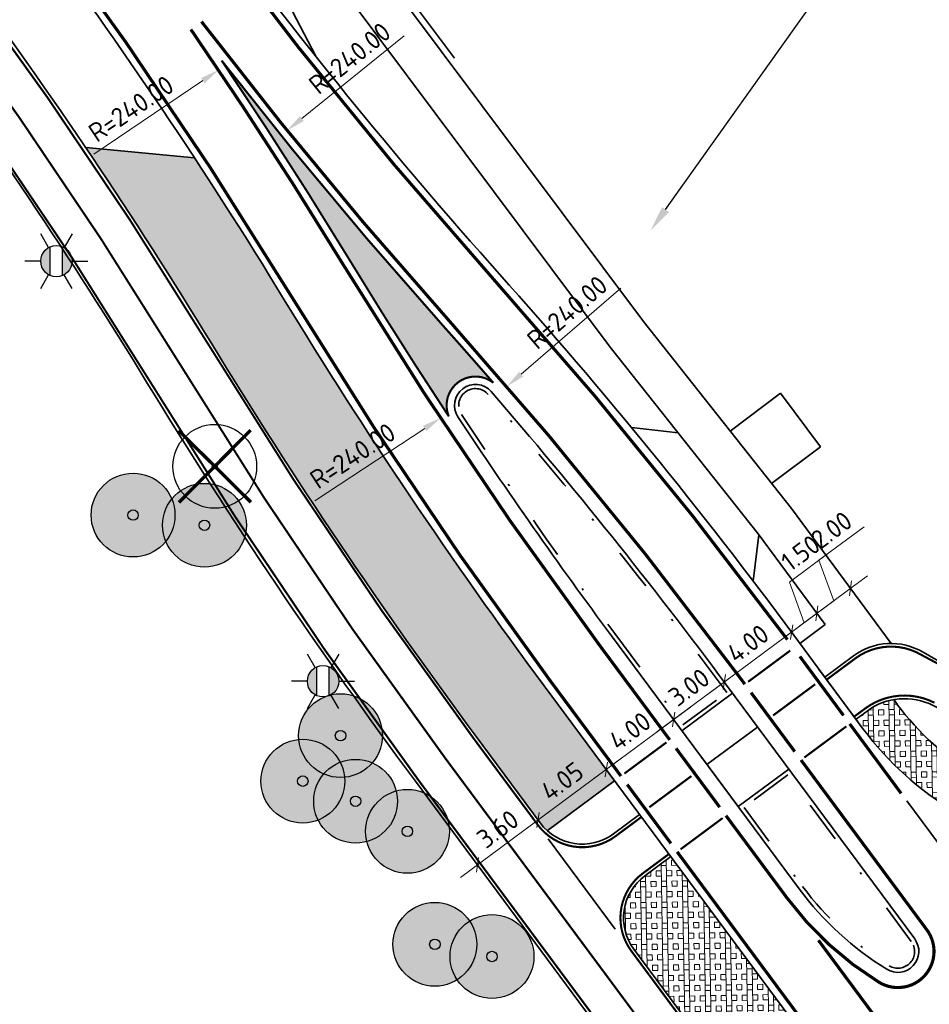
# Model space of a CAD drawing. Header units: metres. Extents: x 101623 to 104606, y 400821 to 405824.
# Tile 27 of 46: x 102578 to 102621, y 404594 to 404641. Entities that reach past the tile are written whole.
import ezdxf
from ezdxf import colors
from ezdxf.entities.mleader import LeaderData, LeaderLine
from ezdxf.enums import TextEntityAlignment as Align
from ezdxf.math import Vec2, Vec3

# ---------------------------------------------------------------- set-up
doc = ezdxf.new("R2010")
doc.units = ezdxf.units.M
doc.header["$LTSCALE"] = 0.5
for name, pattern in [('VH-GELEIDEBAND-SO', [6, 2, -2, 0, -2]), ('VW-1-1_STREEP', [2, 1, -1]), ('VW-3-3_STREEP', [6, 3, -3]), ('VW-30-270_STREEP', [3, 0.3, -2.7]), ('VW-5050_STREEP', [1, 0.5, -0.5])]:
    doc.linetypes.add(name, pattern=pattern)
doc.layers.get('Defpoints').update_dxf_attribs({"color": 4})
for name, color, linetype, lineweight in [('B-WE-GR-BOOM-A', 63, 'Continuous', 25), ('B-WE-GR-BOOM-S', 253, 'Continuous', 25), ('N-WE-GK-KEERWAND_LWAND-G', 30, 'Continuous', 35), ('N-WE-IE-MEUBILAIR_WEGMEUBILAIR_LICHTMAST-S-500', 7, 'Continuous', 25), ('N-WE-VH-HALFVERHARDING_GRASBETONSTEEN-A-500', 132, 'Continuous', 18), ('N-WE-VH-KANTOPSLUITING_GELEIDEBAND-G', 20, 'VH-GELEIDEBAND-SO', 35), ('N-WE-VH-KANTVERHARDING-G', 210, 'Continuous', 35), ('N-WE-VH-KANTVERHARDING-G_2', 4, 'Continuous', 35), ('N-WE-VW-MARKERING_DWARS_DRIEHOEK_3030-G', 7, 'VW-HAAIETAND30-L-N', 35), ('N-WE-VW-MARKERING_DWARS_DRIEHOEK_5070-G', 7, 'VW-HAAIETAND70-L-N', 35), ('N-WE-VW-MARKERING_DWARS_OVERSTEEK_KANALISATIESTREEP50_010-G', 7, 'VW-5050_STREEP', 13), ('N-WE-VW-MARKERING_DWARS_OVERSTEEK_KANALISATIESTREEP50_015-G', 7, 'VW-5050_STREEP', 13), ('N-WE-VW-MARKERING_LANGS_STREEP_11_015-G', 7, 'VW-1-1_STREEP', 35), ('N-WE-VW-MARKERING_LANGS_STREEP_30270_010-G', 7, 'VW-30-270_STREEP', 13), ('N-WE-VW-MARKERING_LANGS_STREEP_33_015-G', 7, 'VW-3-3_STREEP', 13), ('N-WE-VW-MARKERING_LANGS_STREEP_DOORGETROKKEN_010-G', 7, 'Continuous', 13), ('N-WE-VW-MARKERING_LANGS_STREEP_DOORGETROKKEN_015-G', 7, 'Continuous', 13), ('V-WE-GR-BOOM_kruis-S', 10, 'Continuous', 25), ('X-XX-AL-M', 7, 'Continuous', 18), ('X-XX-AL-T25', 7, 'Continuous', 25), ('X-XX-AL_BINDEND-M', 10, 'Continuous', 18)]:
    doc.layers.add(name, color=color, linetype=linetype, lineweight=lineweight)
doc.layers.add('V-WE-GR-BOOM-S', color=3, linetype='Continuous', lineweight=25, true_color=0x00ff00)
doc.styles.add('NLCS-ISO', font='NLCS-ISO.ttf')
doc.styles.add('NLCS-ISO-M500-T18', font='NLCS-ISO.ttf', dxfattribs={"height": 0.9})
doc.styles.add('NLCS-ISO-M500-T25', font='NLCS-ISO.ttf', dxfattribs={"height": 1.25})
doc.linetypes.add('VW-HAAIETAND30-L-N', pattern='A,0,-0.3,[150,NLCS.shx,S=0.6,R=0,X=-0.5,Y=-0.15],-0.3', length=0.6)
doc.linetypes.add('VW-HAAIETAND70-L-N', pattern='A,0,-0.5,[149,NLCS.shx,S=1,R=0,X=-0.625,Y=-0.35],-0.5', length=1)
doc.dimstyles.new('NLCS-M500-T18-PIJL_L2_H2', dxfattribs={"dimscale": 0.5, "dimtxt": 2.5, "dimasz": 1.8, "dimexe": 2, "dimexo": 2, "dimgap": 0.7, "dimtad": 1, "dimzin": 0, "dimdsep": 46, "dimtxsty": 'NLCS-ISO-M500-T18', "dimcen": 0, "dimdle": 2, "dimclrd": 256, "dimclre": 256, "dimclrt": 256, "dimazin": 0, "dimtfac": 1, "dimtdec": 3, "dimtofl": 0, "dimtmove": 0, "dimatfit": 3, "dimfxl": 2, "dimfxlon": 1, "dimtfillclr": 256, "dimtolj": 1, "dimtzin": 0, "dimlwd": -1, "dimlwe": -1, "dimarcsym": 0})
doc.dimstyles.new('NLCS-M500-T18-SCHRAP_L2_H2', dxfattribs={"dimscale": 0.5, "dimtxt": 2.5, "dimasz": 1.008, "dimexe": 2, "dimexo": 2, "dimgap": 0.7, "dimtad": 1, "dimzin": 0, "dimdsep": 46, "dimtxsty": 'NLCS-ISO-M500-T18', "dimblk": 'OBLIQUE', "dimcen": 0, "dimdle": 2, "dimclrd": 256, "dimclre": 256, "dimclrt": 256, "dimazin": 0, "dimtfac": 1, "dimtdec": 3, "dimtofl": 0, "dimtmove": 0, "dimatfit": 3, "dimldrblk": 'OBLIQUE', "dimfxl": 2, "dimfxlon": 1, "dimtfillclr": 256, "dimtolj": 1, "dimtzin": 0, "dimlwd": -1, "dimlwe": -1, "dimarcsym": 0})
pattern_1 = [(90.99999999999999, (0, 0), (-0.9998476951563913, -0.01745240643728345), []), (90.99999999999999, (0.2499619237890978, 0.004363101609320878), (-0.9998476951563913, -0.01745240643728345), []), (1, (0, 0), (-0.01745240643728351, 0.9998476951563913), [-0.25, 0.25]), (1, (-0.004363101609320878, 0.2499619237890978), (-0.01745240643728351, 0.9998476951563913), [-0.25, 0.25]), (1, (-0.008726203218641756, 0.4999238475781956), (-0.01745240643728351, 0.9998476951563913), [0.25, -0.25]), (1, (-0.01308930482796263, 0.7498857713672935), (-0.01745240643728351, 0.9998476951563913), [0.25, -0.25]), (90.99999999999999, (0.4999238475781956, 0.008726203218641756), (-0.9998476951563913, -0.01745240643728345), [0.25, -0.25]), (90.99999999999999, (0.7498857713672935, 0.01308930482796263), (-0.9998476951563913, -0.01745240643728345), [0.25, -0.25])]

# ---------------------------------------------------------------- blocks, each defined once
blk = doc.blocks.new('V-SGR-BOOM_01')
at = {"ltscale": 0.1}
h = blk.add_hatch(color=256, dxfattribs=at)
edge = h.paths.add_edge_path()
edge.add_arc((1.70530256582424e-13, -1.70530256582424e-13), 0.15, 0, 360)
at = {"color": 0}
blk.add_circle((0, 0), 2.5, dxfattribs=at)
at = {"ltscale": 0.1}
blk.add_circle((1.70530256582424e-13, -1.70530256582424e-13), 0.15, dxfattribs=at)
blk.add_circle((7.366995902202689e-12, -5.115907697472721e-12), 0.04499999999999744)
at = {"layer": 'V-WE-GR-BOOM_kruis-S', "lineweight": -3, "const_width": 0.2, "flags": 128}
for points in [[(2.146446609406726, 2.146446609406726), (-2.146446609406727, -2.146446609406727)], [(-2.146446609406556, 2.146446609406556), (2.146446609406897, -2.146446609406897)]]:
    blk.add_lwpolyline(points, dxfattribs=at)
blk = doc.blocks.new('_Oblique')
at = {"color": 0, "linetype": 'ByBlock', "lineweight": -2}
blk.add_line((-0.5, -0.5), (0.5, 0.5), dxfattribs=at)
blk = doc.blocks.new('*D74')
at = {"layer": 'Defpoints', "color": 0, "transparency": 16777216}
for p in [(102614.7036461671, 404611.8806035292), (102611.3795853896, 404609.6478054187), (102611.4906502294, 404609.4980300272)]:
    blk.add_point(p, dxfattribs=at)
at = {"layer": 'X-XX-AL_BINDEND-M', "transparency": 16777216}
for p, q in [((102615.3958303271, 404612.6260223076), (102610.5763363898, 404609.0521620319)), ((102614.5925813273, 404612.0303789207), (102613.9969379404, 404612.8336279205)), ((102611.3795853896, 404609.6478054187), (102610.7839420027, 404610.4510544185))]:
    blk.add_line(p, q, dxfattribs=at)
at = {"layer": 'X-XX-AL_BINDEND-M', "transparency": 16777216, "xscale": 0.504, "yscale": 0.504, "zscale": 0.504}
for p, rotation in [((102614.5925813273, 404612.0303789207), 36.55851129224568), ((102611.3795853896, 404609.6478054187), 216.5585112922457)]:
    blk.add_blockref('_Oblique', p, dxfattribs=dict(at, rotation=rotation))
at = {"layer": 'X-XX-AL_BINDEND-M', "transparency": 16777216, "insert": (102612.5095686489, 404611.4816913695), "char_height": 0.9, "attachment_point": 5, "rotation": 36.558511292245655, "style": 'NLCS-ISO-M500-T18'}
blk.add_mtext('\\A1;4.00', dxfattribs=at)
blk = doc.blocks.new('*D75')
at = {"layer": 'Defpoints', "color": 0, "transparency": 16777216}
for p in [(102611.4906502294, 404609.4980300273), (102608.9698385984, 404607.8608754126), (102609.0801606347, 404607.7121017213)]:
    blk.add_point(p, dxfattribs=at)
at = {"layer": 'X-XX-AL_BINDEND-M', "transparency": 16777216}
for p, q in [((102611.3795853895, 404609.6478054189), (102610.7839420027, 404610.4510544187)), ((102612.1828343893, 404610.2434488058), (102608.1665895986, 404607.2652320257)), ((102608.9698385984, 404607.8608754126), (102608.3741952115, 404608.6641244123))]:
    blk.add_line(p, q, dxfattribs=at)
at = {"layer": 'X-XX-AL_BINDEND-M', "transparency": 16777216, "xscale": 0.504, "yscale": 0.504, "zscale": 0.504}
for p, rotation in [((102611.3795853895, 404609.6478054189), 36.55851129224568), ((102608.9698385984, 404607.8608754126), 216.5585112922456)]:
    blk.add_blockref('_Oblique', p, dxfattribs=dict(at, rotation=rotation))
at = {"layer": 'X-XX-AL_BINDEND-M', "transparency": 16777216, "insert": (102609.6981972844, 404609.3969396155), "char_height": 0.9, "attachment_point": 5, "rotation": 36.558511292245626, "style": 'NLCS-ISO-M500-T18'}
blk.add_mtext('\\A1;3.00', dxfattribs=at)
blk = doc.blocks.new('*D76')
at = {"layer": 'Defpoints', "color": 0, "transparency": 16777216}
for p in [(102602.7871274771, 404609.4654958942), (102609.351955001, 404607.3291514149), (102605.7484286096, 404605.4720625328)]:
    blk.add_point(p, dxfattribs=at)
at = {"layer": 'X-XX-AL_BINDEND-M', "transparency": 16777216}
for p, q in [((102609.7652292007, 404608.4506914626), (102604.9451796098, 404604.876419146)), ((102608.9619802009, 404607.8550480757), (102608.366336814, 404608.6582970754)), ((102605.1527852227, 404606.2753115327), (102606.3440719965, 404604.668813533))]:
    blk.add_line(p, q, dxfattribs=at)
at = {"layer": 'X-XX-AL_BINDEND-M', "transparency": 16777216, "xscale": 0.504, "yscale": 0.504, "zscale": 0.504}
for p, rotation in [((102608.9619802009, 404607.8550480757), 36.55851129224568), ((102605.7484286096, 404605.4720625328), 216.5585112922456)]:
    blk.add_blockref('_Oblique', p, dxfattribs=dict(at, rotation=rotation))
at = {"layer": 'X-XX-AL_BINDEND-M', "transparency": 16777216, "insert": (102606.8786896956, 404607.306154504), "char_height": 0.9, "attachment_point": 5, "rotation": 36.558511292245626, "style": 'NLCS-ISO-M500-T18'}
blk.add_mtext('\\A1;4.00', dxfattribs=at)
blk = doc.blocks.new('*D77')
at = {"layer": 'Defpoints', "color": 0, "transparency": 16777216}
for p in [(102602.7871274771, 404609.4654958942), (102602.495650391, 404603.0599887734), (102602.5984702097, 404602.9213321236)]:
    blk.add_point(p, dxfattribs=at)
at = {"layer": 'X-XX-AL-M', "transparency": 16777216}
for p, q in [((102606.5516776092, 404606.0677059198), (102601.6924013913, 404602.4643453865)), ((102605.1527852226, 404606.2753115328), (102606.3440719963, 404604.6688135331)), ((102602.495650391, 404603.0599887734), (102601.9000070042, 404603.8632377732))]:
    blk.add_line(p, q, dxfattribs=at)
at = {"layer": 'X-XX-AL-M', "transparency": 16777216, "xscale": 0.504, "yscale": 0.504, "zscale": 0.504}
for p, rotation in [((102605.7484286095, 404605.472062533), 36.55851129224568), ((102602.495650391, 404603.0599887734), 216.5585112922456)]:
    blk.add_blockref('_Oblique', p, dxfattribs=dict(at, rotation=rotation))
at = {"layer": 'X-XX-AL-M', "transparency": 16777216, "insert": (102603.6455247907, 404604.908624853), "char_height": 0.9, "attachment_point": 5, "rotation": 36.558511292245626, "style": 'NLCS-ISO-M500-T18'}
blk.add_mtext('\\A1;4.05', dxfattribs=at)
blk = doc.blocks.new('*D78')
at = {"layer": 'Defpoints', "color": 0, "transparency": 16777216}
for p in [(102596.6426919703, 404604.9082585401), (102602.5984702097, 404602.9213321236), (102599.6035737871, 404600.9153906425)]:
    blk.add_point(p, dxfattribs=at)
at = {"layer": 'X-XX-AL_BINDEND-M', "transparency": 16777216}
for p, q in [((102602.4956503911, 404603.0599887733), (102601.9000070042, 404603.8632377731)), ((102603.2988993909, 404603.6556321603), (102598.8003247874, 404600.3197472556)), ((102599.0079304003, 404601.7186396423), (102600.199217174, 404600.1121416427))]:
    blk.add_line(p, q, dxfattribs=at)
at = {"layer": 'X-XX-AL_BINDEND-M', "transparency": 16777216, "xscale": 0.504, "yscale": 0.504, "zscale": 0.504}
for p, rotation in [((102602.4956503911, 404603.0599887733), 36.55851129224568), ((102599.6035737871, 404600.9153906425), 216.5585112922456)]:
    blk.add_blockref('_Oblique', p, dxfattribs=dict(at, rotation=rotation))
at = {"layer": 'X-XX-AL_BINDEND-M', "transparency": 16777216, "insert": (102600.5730973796, 404602.6302889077), "char_height": 0.9, "attachment_point": 5, "rotation": 36.558511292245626, "style": 'NLCS-ISO-M500-T18'}
blk.add_mtext('\\A1;3.60', dxfattribs=at)
blk = doc.blocks.new('*D80')
at = {"layer": 'Defpoints', "color": 0, "transparency": 16777216}
for p in [(102615.7968842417, 404612.9234208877), (102616.1967825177, 404612.3841420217), (102614.7036461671, 404611.8806035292)]:
    blk.add_point(p, dxfattribs=at)
at = {"layer": 'X-XX-AL-M', "transparency": 16777216}
for p, q in [((102614.4942621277, 404614.4162353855), (102616.5023846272, 404615.9053438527)), ((102615.1947327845, 404612.4768999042), (102614.4942621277, 404614.4162353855)), ((102615.7968842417, 404612.9234208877), (102615.2012408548, 404613.7266698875)), ((102613.7893323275, 404611.4347355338), (102616.6001332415, 404613.5190642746)), ((102614.5925813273, 404612.0303789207), (102613.9969379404, 404612.8336279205))]:
    blk.add_line(p, q, dxfattribs=at)
at = {"layer": 'X-XX-AL-M', "transparency": 16777216, "xscale": 0.504, "yscale": 0.504, "zscale": 0.504}
for p, rotation in [((102615.7968842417, 404612.9234208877), 36.55851129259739), ((102614.5925813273, 404612.0303789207), 216.5585112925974)]:
    blk.add_blockref('_Oblique', p, dxfattribs=dict(at, rotation=rotation))
at = {"layer": 'X-XX-AL-M', "transparency": 16777216, "insert": (102615.021808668, 404615.8033888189), "char_height": 0.9, "attachment_point": 5, "rotation": 36.558511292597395, "style": 'NLCS-ISO-M500-T18'}
blk.add_mtext('\\A1;1.50', dxfattribs=at)
blk = doc.blocks.new('*D81')
at = {"layer": 'Defpoints', "color": 0, "transparency": 16777216}
for p in [(102617.4041757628, 404614.1152960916), (102617.4041757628, 404614.1152960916), (102616.1967825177, 404612.3841420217)]:
    blk.add_point(p, dxfattribs=at)
at = {"layer": 'X-XX-AL-M', "transparency": 16777216}
for p, q in [((102615.9000593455, 404615.4586939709), (102618.0527666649, 404617.0550182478)), ((102616.6005300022, 404613.5193584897), (102615.9000593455, 404615.4586939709)), ((102614.9936352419, 404612.3277775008), (102618.2074247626, 404614.7109394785)), ((102617.4041757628, 404614.1152960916), (102616.8085323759, 404614.9185450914)), ((102615.7968842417, 404612.9234208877), (102615.2012408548, 404613.7266698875))]:
    blk.add_line(p, q, dxfattribs=at)
at = {"layer": 'X-XX-AL-M', "transparency": 16777216, "xscale": 0.504, "yscale": 0.504, "zscale": 0.504}
for p, rotation in [((102617.4041757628, 404614.1152960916), 36.55851129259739), ((102615.7968842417, 404612.9234208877), 216.5585112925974)]:
    blk.add_blockref('_Oblique', p, dxfattribs=dict(at, rotation=rotation))
at = {"layer": 'X-XX-AL-M', "transparency": 16777216, "insert": (102616.4998982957, 404616.8994553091), "char_height": 0.9, "attachment_point": 5, "rotation": 36.558511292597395, "style": 'NLCS-ISO-M500-T18'}
blk.add_mtext('\\A1;2.00', dxfattribs=at)
blk = doc.blocks.new('*D84')
at = {"layer": 'Defpoints', "color": 0, "transparency": 16777216}
for p in [(102601.0084444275, 404623.7517143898), (102419.3065810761, 404466.9574770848)]:
    blk.add_point(p, dxfattribs=at)
at = {"layer": 'X-XX-AL-M', "transparency": 16777216}
blk.add_line((102606.4443585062, 404628.4424753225), (102601.6898264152, 404624.3396927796), dxfattribs=at)
blk.add_solid([(102601.5918300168, 404624.4532564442), (102601.7878228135, 404624.2261291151), (102601.0084444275, 404623.7517143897)], dxfattribs=at)
at = {"layer": 'X-XX-AL-M', "transparency": 16777216, "insert": (102603.8851359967, 404627.2907461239), "char_height": 0.9, "attachment_point": 5, "rotation": 40.79157778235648, "style": 'NLCS-ISO-M500-T18'}
blk.add_mtext('\\A1;R=240.00', dxfattribs=at)
blk = doc.blocks.new('*D85')
at = {"layer": 'Defpoints', "color": 0, "transparency": 16777216}
for p in [(102777.0845784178, 404786.9495154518), (102590.5218873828, 404635.9714961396)]:
    blk.add_point(p, dxfattribs=at)
at = {"layer": 'X-XX-AL-M', "transparency": 16777216}
blk.add_line((102596.103221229, 404640.4882552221), (102591.2214974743, 404636.537663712), dxfattribs=at)
blk.add_solid([(102591.1271362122, 404636.6542653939), (102591.3158587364, 404636.4210620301), (102590.521887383, 404635.9714961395)], dxfattribs=at)
at = {"layer": 'X-XX-AL-M', "transparency": 16777216, "insert": (102593.5089043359, 404639.4179188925), "char_height": 0.9, "attachment_point": 5, "rotation": 38.981916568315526, "style": 'NLCS-ISO-M500-T18'}
blk.add_mtext('\\A1;R=240.00', dxfattribs=at)
blk = doc.blocks.new('*D90')
at = {"layer": 'Defpoints', "color": 0, "transparency": 16777216}
for p in [(102798.1841925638, 404754.3886223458), (102597.8387099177, 404622.245943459)]:
    blk.add_point(p, dxfattribs=at)
at = {"layer": 'X-XX-AL-M', "transparency": 16777216}
blk.add_line((102591.8450408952, 404618.2926749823), (102597.0874143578, 404621.7504084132), dxfattribs=at)
blk.add_solid([(102597.0048251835, 404621.8756243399), (102597.1700035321, 404621.6251924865), (102597.8387099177, 404622.245943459)], dxfattribs=at)
at = {"layer": 'X-XX-AL-M', "transparency": 16777216, "insert": (102593.6501042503, 404620.4415924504), "char_height": 0.9, "attachment_point": 5, "rotation": 33.4078073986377, "style": 'NLCS-ISO-M500-T18'}
blk.add_mtext('\\A1;R=240.00', dxfattribs=at)
blk = doc.blocks.new('*D91')
at = {"layer": 'Defpoints', "color": 0, "transparency": 16777216}
for p in [(102587.2481476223, 404638.8547977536), (102388.1815531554, 404504.7932784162)]:
    blk.add_point(p, dxfattribs=at)
at = {"layer": 'X-XX-AL-M', "transparency": 16777216}
blk.add_line((102581.292738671, 404634.8441239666), (102586.501647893, 404638.3520670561), dxfattribs=at)
blk.add_solid([(102586.4178594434, 404638.4764836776), (102586.5854363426, 404638.2276504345), (102587.2481476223, 404638.8547977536)], dxfattribs=at)
at = {"layer": 'X-XX-AL-M', "transparency": 16777216, "insert": (102583.0770716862, 404637.0102854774), "char_height": 0.9, "attachment_point": 5, "rotation": 33.95831961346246, "style": 'NLCS-ISO-M500-T18'}
blk.add_mtext('\\A1;R=240.00', dxfattribs=at)
blk = doc.blocks.new('SIE-WEG_LICHTMAST-SO')
h = blk.add_hatch(color=256)
h.paths.add_polyline_path([(1.377981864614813, 0.5925925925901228, 0.6585046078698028), (-1.377981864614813, 0.5925925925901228)])
h.paths.add_polyline_path([(-1.377981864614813, -0.5925925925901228, 0.6585046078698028), (1.377981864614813, -0.5925925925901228)])
at = {"flags": 128}
for points in [[(9.895807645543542e-10, 1.5), (1.979077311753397e-09, 3.000000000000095)], [(-2.598074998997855, 1.500000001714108), (-1.299038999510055, 0.750000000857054)], [(1.299039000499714, 0.7499999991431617), (2.598075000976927, 1.499999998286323)], [(-1.377981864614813, 0.5925925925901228), (1.377981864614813, 0.5925925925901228)], [(-2.598075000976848, -1.499999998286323), (-1.299039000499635, -0.7499999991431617)], [(-1.377981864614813, -0.5925925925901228), (1.377981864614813, -0.5925925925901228)], [(2.598074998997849, -1.500000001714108), (1.299038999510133, -0.750000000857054)], [(-9.895807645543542e-10, -1.500000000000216), (-1.978993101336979e-09, -3.000000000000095)]]:
    blk.add_lwpolyline(points, dxfattribs=at)
blk.add_circle((0, 0), 1.5)
at = {"style": 'NLCS-ISO'}
blk.add_attdef('TYPE', text='', height=1.8, dxfattribs=at).set_placement((1.979077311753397e-09, 3.000000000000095), align=Align.BOTTOM_CENTER)
blk = doc.blocks.new('SGR-BOOM_ARC-SO')
at = {"layer": 'B-WE-GR-BOOM-A'}
h = blk.add_hatch(color=256, dxfattribs=at)
h.dxf.hatch_style = 1
edge = h.paths.add_edge_path()
edge.add_arc((0, 0), 2, 0, 360)
at = {"color": 0, "linetype": 'ByBlock', "lineweight": -2}
for radius in [2, 0.25]:
    blk.add_circle((0, 0), radius, dxfattribs=at)

msp = doc.modelspace()

# ---------------------------------------------------------------- hatches: boundary and pattern name
at = {"layer": 'N-WE-VH-HALFVERHARDING_GRASBETONSTEEN-A-500'}
h = msp.add_hatch(dxfattribs=at)
h.set_pattern_fill('AVH-GRASBETONSTEEN_01-SO', color=256, scale=0.5, angle=1, pattern_type=2)
h.set_pattern_definition(pattern_1)
edge = h.paths.add_edge_path()
edge.add_line((102586.1016799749, 404634.6637871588), (102580.9114692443, 404635.1498474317))
edge.add_arc((102388.1815531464, 404504.7932784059), 232.6750000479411, 31.331600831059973, 34.073207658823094, ccw=False)
edge.add_arc((102798.1841925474, 404754.388622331), 247.324999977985, 211.3316008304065, 216.5637837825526)
edge.add_line((102599.5341910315, 404607.0528408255), (102602.5984702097, 404602.9213321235))
edge.add_arc((102604.6064556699, 404604.4106253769), 2.500000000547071, 216.5637837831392, 228.0996178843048)
edge.add_line((102602.936861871, 404602.5498576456), (102606.1492834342, 404604.9323656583))
edge.add_line((102606.1492834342, 404604.9323656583), (102602.788236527, 404609.4640005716))
edge.add_arc((102798.1754829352, 404754.3827590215), 243.2645116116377, 211.3318143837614, 216.5643351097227, ccw=False)
edge.add_arc((102388.1815529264, 404504.793278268), 236.7250003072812, 31.33126535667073, 33.27193879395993)
h = msp.add_hatch(dxfattribs=at)
h.set_pattern_fill('AVH-GRASBETONSTEEN_01-SO', color=256, scale=0.5, angle=1, pattern_type=2)
h.set_pattern_definition(pattern_1)
h.paths.add_polyline_path([(102639.035514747, 404604.3157833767), (102642.9594601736, 404607.2445723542, -0.04928988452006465), (102637.820826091, 404605.9048518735, -0.4145557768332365), (102619.62252942, 404608.5912746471), (102619.4632526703, 404608.8067261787, 0.116909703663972), (102618.1914199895, 404608.2609259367), (102617.6670606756, 404607.8720323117), (102618.0152326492, 404607.4010647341, 0.4151063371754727)])
h = msp.add_hatch(dxfattribs=at)
h.set_pattern_fill('AVH-GRASBETONSTEEN_01-SO', color=256, scale=0.5, angle=1, pattern_type=2)
h.set_pattern_definition(pattern_1)
edge = h.paths.add_edge_path()
edge.add_arc((102611.344767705, 404587.8555026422), 5.999999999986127, 325.5225842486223, 396.5637966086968)
edge.add_line((102616.1639320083, 404591.4298075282), (102608.83001129, 404601.3179918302))
edge.add_line((102608.83001129, 404601.3179918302), (102607.5850816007, 404600.394683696))
edge.add_arc((102609.0743354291, 404598.3866689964), 2.499999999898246, 126.5626588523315, 216.5637837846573)
edge.add_line((102607.0663499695, 404596.8973757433), (102614.3407552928, 404587.089434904))
edge.add_arc((96196.45721276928, 399827.0396987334), 7990.450716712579, 36.54030422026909, 36.56378378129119, ccw=False)
at = {"layer": 'N-WE-VW-MARKERING_LANGS_STREEP_DOORGETROKKEN_010-G', "ltscale": 2}
h = msp.add_hatch(color=256, dxfattribs=at)
h.dxf.hatch_style = 1
edge = h.paths.add_edge_path()
edge.add_arc((102599.5075505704, 404622.8497846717), 1.374999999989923, 51.75602503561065, 202.5808065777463)
edge.add_arc((102798.1841925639, 404754.3886223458), 239.6250000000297, 211.3316008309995, 213.4452271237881, ccw=False)
edge.add_arc((102388.1815531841, 404504.7932784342), 240.3750000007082, 31.33160083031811, 34.02895282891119)
edge.add_arc((102777.0845784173, 404786.9495154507), 240.3749999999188, 217.894186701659, 221.8090398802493)
edge.add_arc((102419.3065810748, 404466.9574770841), 239.625000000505, 40.92529310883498, 41.80903988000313, ccw=False)

# ---------------------------------------------------------------- linework, layer by layer
at = {"layer": 'N-WE-VH-KANTOPSLUITING_GELEIDEBAND-G', "ltscale": 2}
for points in [[(102609.4035133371, 404607.59507407), (102611.4997643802, 404609.1497688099), (102611.3299509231, 404609.3789681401, 0.01877242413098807), (102600.1125477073, 404623.3732141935, 0.9377497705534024), (102598.8404852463, 404622.4081696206, 0.0133445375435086), (102606.1605430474, 404611.967508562)], [(102614.4168722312, 404605.2125121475), (102612.3226194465, 404603.6592994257), (102615.1161207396, 404599.8928753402, 0.09546400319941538), (102619.2432160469, 404596.1071254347, 0.8254969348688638), (102620.3054823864, 404597.2645819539)]]:
    msp.add_lwpolyline(points, format="xyb", close=True, dxfattribs=at)
at = {"layer": 'N-WE-VH-KANTVERHARDING-G', "ltscale": 2}
for p, q in [((102607.5248171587, 404626.8465243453), (102614.5832285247, 404617.9311537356)), ((102605.9394674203, 404625.6269168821), (102612.9946432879, 404616.7156329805)), ((102611.6622837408, 404621.6205540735), (102614.067, 404623.426)), ((102615.9797437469, 404620.8783712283), (102614.0667034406, 404623.4257772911)), ((102606.9457274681, 404621.7937660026), (102609.1798424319, 404621.5340491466)), ((102613.6404096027, 404619.1220137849), (102615.9797437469, 404620.8783712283)), ((102619.3470297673, 404611.4872234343), (102614.5832285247, 404617.9311537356)), ((102612.7666362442, 404614.4564014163), (102613.0245673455, 404616.6751551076)), ((102616.1967825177, 404612.3841420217), (102612.9946432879, 404616.7156329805)), ((102616.1967825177, 404612.3841420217), (102614.9856790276, 404611.4859212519)), ((102618.0152326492, 404607.4010647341), (102614.7036461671, 404611.8806035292)), ((102602.7871274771, 404609.4654958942), (102616.1639320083, 404591.4298075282)), ((102611.7794674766, 404609.1082098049), (102609.3620156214, 404607.3152949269)), ((102619.6234780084, 404608.5899915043), (102619.4632526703, 404608.8067261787)), ((102606.1504056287, 404604.9331979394), (102602.936861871, 404602.5498576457))]:
    msp.add_line(p, q, dxfattribs=at)
at = {"layer": 'N-WE-VH-KANTVERHARDING-G', "ltscale": 2, "flags": 128}
msp.add_lwpolyline([(102586.1019561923, 404634.6637612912), (102580.9114692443, 404635.1498474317)], dxfattribs=at)
at = {"layer": 'N-WE-VH-KANTVERHARDING-G', "ltscale": 2}
msp.add_lwpolyline([(102598.6737189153, 404622.2977658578, 0.01334453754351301), (102605.9999042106, 404611.8483651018), (102614.9554819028, 404599.77373188, 0.09546400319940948), (102619.1383487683, 404595.9368231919, 0.825496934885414), (102620.4661816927, 404597.383643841), (102611.4906502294, 404609.4980300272, 0.01877242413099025), (102600.2637969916, 404623.504071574, 0.9377497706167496)], format="xyb", close=True, dxfattribs=at)
for centre, radius, start, end in [((102777.1298639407, 404786.8988752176), 236.725, 216.3536742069, 221.8009306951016), ((102388.1815531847, 404504.7932784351), 236.7249999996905, 31.33160083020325, 36.56378378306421), ((102419.3065810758, 404466.9574770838), 243.275, 36.56378378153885, 41.80093069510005), ((102798.1768774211, 404754.3808789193), 243.2645116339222, 211.3309388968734, 216.563345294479), ((102630.063320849, 404616.3365877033), 13.00000000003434, 216.5626588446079, 306.7372483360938), ((102630.063320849, 404616.3365877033), 15.00000000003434, 216.5626588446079, 306.7372483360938)]:
    msp.add_arc(centre, radius, start, end, dxfattribs=at)
at = {"layer": 'N-WE-VH-KANTVERHARDING-G_2', "ltscale": 2}
for p, q in [((102610.5546409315, 404605.7095987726), (102612.9642585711, 404607.4967033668)), ((102612.0483813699, 404603.704911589), (102614.4535123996, 404605.4886886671)), ((102596.6426919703, 404604.90825854), (102611.4492564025, 404584.9448523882))]:
    msp.add_line(p, q, dxfattribs=at)
for points in [[(102607.3407180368, 404603.3259772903), (102606.0957094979, 404602.4026106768, -0.4142078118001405), (102602.5984702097, 404602.9213321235), (102599.5341910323, 404607.0528408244, -0.02283367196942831), (102586.9260617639, 404625.7820214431, 0.02283367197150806), (102575.0647599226, 404643.4018014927), (102572.0384989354, 404647.4820509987, 0.0147906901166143), (102491.7373295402, 404749.312345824)], [(102616.1770820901, 404609.879509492), (102617.5488147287, 404610.8968616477, -0.301994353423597), (102620.8654504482, 404611.0680451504, 0.2258625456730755), (102642.2670218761, 404609.1208796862)], [(102617.6663359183, 404607.8714947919), (102618.1914199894, 404608.2609259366, -0.2848158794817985), (102621.3418264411, 404608.523649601, 0.2092968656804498), (102642.9594601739, 404607.2445723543)], [(102608.83001129, 404601.3179918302), (102607.5850816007, 404600.394683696, 0.414219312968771), (102607.0663499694, 404596.8973757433), (102614.3407554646, 404587.0894346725, -0.0006700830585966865), (102627.0761982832, 404569.8703007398, 0.4149930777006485), (102630.577422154, 404569.3461918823), (102631.8167400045, 404570.2653379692)]]:
    msp.add_lwpolyline(points, format="xyb", dxfattribs=at)
for centre, radius, start, end in [((102388.1815531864, 404504.7932784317), 229.0750000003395, 31.33160083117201, 36.56378378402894), ((102798.1841925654, 404754.3886223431), 250.9249999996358, 211.3316008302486, 216.5637837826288)]:
    msp.add_arc(centre, radius, start, end, dxfattribs=at)
at = {"layer": 'N-WE-VW-MARKERING_DWARS_DRIEHOEK_3030-G', "ltscale": 2}
for p, q in [((102617.5362355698, 404608.0469137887), (102615.8803524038, 404610.2796008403)), ((102612.0483813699, 404603.704911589), (102610.2592571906, 404606.1065385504)), ((102612.0483813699, 404603.704911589), (102610.2592571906, 404606.1065385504)), ((102606.1674525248, 404597.8575445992), (102602.9729430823, 404602.1646402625))]:
    msp.add_line(p, q, dxfattribs=at)
at = {"layer": 'N-WE-VW-MARKERING_DWARS_DRIEHOEK_5070-G', "ltscale": 2, "flags": 128}
msp.add_lwpolyline([(102629.4490556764, 404591.3501094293, 0.0001742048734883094), (102626.1276301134, 404595.8315860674), (102620.0977653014, 404603.9701702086)], format="xyb", dxfattribs=at)
at = {"layer": 'N-WE-VW-MARKERING_DWARS_OVERSTEEK_KANALISATIESTREEP50_010-G', "ltscale": 2, "const_width": 0.1, "flags": 128}
for points in [[(102612.5179008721, 404609.6556816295), (102614.5259155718, 404611.144935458)], [(102613.7093039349, 404608.0492698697), (102615.7173186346, 404609.5385236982)], [(102615.1985577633, 404606.0412551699), (102617.2065724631, 404607.5305089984)], [(102606.6138798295, 404605.2769358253), (102608.6218945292, 404606.7661896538)], [(102607.8052828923, 404603.6705240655), (102609.813297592, 404605.159777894)], [(102609.2945714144, 404601.6625350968), (102611.3025861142, 404603.1517889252)]]:
    msp.add_lwpolyline(points, dxfattribs=at)
at = {"layer": 'N-WE-VW-MARKERING_DWARS_OVERSTEEK_KANALISATIESTREEP50_015-G', "ltscale": 2, "const_width": 0.15, "flags": 128}
for points in [[(102617.0682841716, 404608.0511690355), (102615.8793548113, 404609.6594178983), (102614.9876623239, 404610.865598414)], [(102614.7433335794, 404606.3256969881), (102613.5527148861, 404607.932689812), (102612.658588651, 404609.139503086)], [(102611.162660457, 404603.6704998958), (102609.0776030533, 404606.4817427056)], [(102606.7483398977, 404604.7541625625), (102607.6419158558, 404603.5493712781), (102608.8333504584, 404601.9429829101)]]:
    msp.add_lwpolyline(points, dxfattribs=at)
at = {"layer": 'N-WE-VW-MARKERING_LANGS_STREEP_11_015-G', "ltscale": 2, "const_width": 0.15, "flags": 128}
msp.add_lwpolyline([(102630.75018242, 404577.2281576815, 0.0005531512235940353), (102620.2241528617, 404591.4530639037), (102615.872982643, 404597.3196630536)], format="xyb", dxfattribs=at)
at = {"layer": 'N-WE-VW-MARKERING_LANGS_STREEP_33_015-G', "ltscale": 2, "const_width": 0.15, "flags": 128}
for points in [[(101763.9441352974, 405635.3550051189, 0.004440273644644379), (101765.3996907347, 405633.6058073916), (101813.0369346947, 405577.3813715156, -0.005095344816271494), (101878.0753300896, 405499.0136046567), (102121.8533722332, 405199.1071332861, 0.00369786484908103), (102197.1970781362, 405107.8039592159), (102495.1293927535, 404752.1539179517, -0.01479069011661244), (102575.5926331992, 404650.1181000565), (102578.6188941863, 404646.0378505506, -0.0228336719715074), (102590.7057735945, 404628.082978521, 0.02283367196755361), (102603.0883252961, 404609.6888898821), (102606.4504812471, 404605.1557596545)], [(102614.3931750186, 404611.6697117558, 0.02287471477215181), (102600.3571551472, 404628.886781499, -0.02289074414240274), (102586.6472374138, 404645.7049433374)]]:
    msp.add_lwpolyline(points, format="xyb", dxfattribs=at)
for points in [[(102619.818858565, 404604.3305037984), (102617.3655158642, 404607.6491076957)], [(102609.1312091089, 404601.5413858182), (102617.8948896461, 404589.7254838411)]]:
    msp.add_lwpolyline(points, dxfattribs=at)
at = {"layer": 'N-WE-VW-MARKERING_LANGS_STREEP_DOORGETROKKEN_010-G', "ltscale": 2, "const_width": 0.1, "flags": 128}
for points in [[(102491.6223443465, 404749.2160213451, -0.01479069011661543), (102571.9180198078, 404647.3926934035), (102574.944280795, 404643.3124438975, -0.02283367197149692), (102586.797935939, 404625.7040228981, 0.02283367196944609), (102599.4137119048, 404606.9634832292), (102602.4779910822, 404602.8319745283)], [(102583.9791677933, 404623.9880549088, 0.02283367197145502), (102572.2937399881, 404641.3465768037)], [(102583.9791677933, 404623.9880549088, 0.02283367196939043), (102596.7631710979, 404604.9976161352)], [(102620.7889738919, 404610.9390050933, 0.301994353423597), (102617.6381699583, 404610.7763807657)], [(102620.788973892, 404610.9390050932, 0.2258625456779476), (102642.3189547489, 404608.9801566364)], [(102621.409991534, 404608.6572666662, 0.2848158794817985), (102618.1020647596, 404608.3814068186)], [(102602.4779910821, 404602.8319745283, 0.4142078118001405), (102606.1850647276, 404602.2821297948)], [(102607.495726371, 404600.515164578, 0.414219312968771), (102606.9458708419, 404596.8080181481)]]:
    msp.add_lwpolyline(points, format="xyb", dxfattribs=at)
msp.add_lwpolyline([(102600.3586911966, 404623.9296849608, 0.7730605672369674), (102598.2379595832, 404622.3218038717, -0.009222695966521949), (102593.503187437, 404629.7859467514, 0.01176996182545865), (102587.3935108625, 404639.3099559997, 0.01708343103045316), (102597.9160656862, 404626.7035024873, -0.003856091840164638)], format="xyb", close=True, dxfattribs=at)
for points in [[(102616.2664373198, 404609.75902861), (102617.6381699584, 404610.7763807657)], [(102617.5769806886, 404607.9919756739), (102618.1020647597, 404608.3814068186)], [(102596.7631710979, 404604.9976161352), (102611.5697355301, 404585.0342099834)], [(102606.1850647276, 404602.2821297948), (102607.4311574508, 404603.2063004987)], [(102607.4957263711, 404600.515164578), (102608.7416927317, 404601.4392415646)], [(102606.9458708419, 404596.8080181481), (102614.220276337, 404587.0000770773)]]:
    msp.add_lwpolyline(points, dxfattribs=at)
at = {"layer": 'N-WE-VW-MARKERING_LANGS_STREEP_DOORGETROKKEN_015-G', "ltscale": 2, "const_width": 0.15, "flags": 128}
for points in [[(102605.4175884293, 404611.4164700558, -0.02283367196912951), (102593.182872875, 404629.5909503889, 0.01390238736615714), (102585.9301004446, 404640.7914845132, 0.01390238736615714)], [(102612.0731852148, 404609.9296293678, 0.02289074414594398), (102598.1955797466, 404626.9534962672, -0.01922268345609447), (102586.4354192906, 404641.1657779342, -0.01922268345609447)], [(102614.3731689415, 404599.3418389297, 0.09546400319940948), (102618.7582067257, 404595.3194805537)], [(102618.7582067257, 404595.3194805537, 0.825496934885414), (102621.048713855, 404597.81524109)]]:
    msp.add_lwpolyline(points, format="xyb", dxfattribs=at)
for points in [[(102608.7797444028, 404606.8833397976), (102605.4175884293, 404611.4164700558)], [(102612.3609339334, 404609.5412513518), (102612.0731852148, 404609.9296293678)], [(102621.0487166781, 404597.8152431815), (102615.0409882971, 404605.9239487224)], [(102614.3731661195, 404599.3418368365), (102611.4605191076, 404603.2689028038)]]:
    msp.add_lwpolyline(points, dxfattribs=at)

# ---------------------------------------------------------------- block references
at = {"layer": 'B-WE-GR-BOOM-S'}
for p in [(102583.17, 404617.614), (102586.576, 404617.128), (102593.07, 404607.087), (102591.269, 404604.916), (102593.789, 404603.955), (102596.262, 404602.519), (102597.57, 404597.127), (102600.297, 404596.546)]:
    msp.add_blockref('SGR-BOOM_ARC-SO', p, dxfattribs=at)
at = {"layer": 'N-WE-IE-MEUBILAIR_WEGMEUBILAIR_LICHTMAST-S-500', "xscale": 0.5, "yscale": 0.5, "zscale": 0.5, "rotation": 90.00000000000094}
for p in [(102579.5142562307, 404629.7325670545), (102592.236985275, 404609.6839790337)]:
    msp.add_blockref('SIE-WEG_LICHTMAST-SO', p, dxfattribs=at)
at = {"layer": 'V-WE-GR-BOOM-S', "xscale": 0.8, "yscale": 0.8, "zscale": 0.8, "rotation": 0.2169203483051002}
msp.add_blockref('V-SGR-BOOM_01', (102587.068, 404619.94), dxfattribs=at)

# ---------------------------------------------------------------- dimensions: what is measured, and where the dimension line sits
at = {"layer": 'X-XX-AL-M'}
for center, mpoint, picture, middle in [((102777.0845784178, 404786.9495154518), (102590.5218873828, 404635.9714961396), '*D85', (102594.0121644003, 404638.7960432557)), ((102388.1815531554, 404504.7932784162), (102587.2481476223, 404638.8547977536), '*D91', (102583.5239434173, 404636.3467301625))]:
    dim = msp.add_radius_dim(center=center, mpoint=mpoint, dimstyle='NLCS-M500-T18-PIJL_L2_H2', override={"dimpost": 'R=<>'}, dxfattribs=at)
    dim.commit()
    dim.dimension.update_dxf_attribs({"geometry": picture, "text_midpoint": middle, "dimtype": 164})
for center, mpoint, picture, middle in [((102798.1841925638, 404754.3886223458), (102597.8387099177, 404622.245943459), '*D90', (102593.6501042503, 404620.4415924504)), ((102419.3065810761, 404466.9574770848), (102601.0084444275, 404623.7517143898), '*D84', (102603.8851359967, 404627.2907461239))]:
    dim = msp.add_radius_dim(center=center, mpoint=mpoint, dimstyle='NLCS-M500-T18-PIJL_L2_H2', override={"dimpost": 'R=<>'}, dxfattribs=at)
    dim.commit()
    dim.dimension.update_dxf_attribs({"geometry": picture, "text_midpoint": middle})
for base, p1, p2, angle, picture, middle in [((102617.4041757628, 404614.1152960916), (102616.1967825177, 404612.3841420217), (102617.4041757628, 404614.1152960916), 36.55851129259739, '*D81', (102615.7046817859, 404616.3097683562)), ((102615.7968842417, 404612.9234208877), (102614.7036461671, 404611.8806035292), (102616.1967825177, 404612.3841420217), 36.55851129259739, '*D80', (102614.2988845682, 404615.2673097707)), ((102602.495650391, 404603.0599887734), (102602.7871274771, 404609.4654958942), (102602.5984702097, 404602.9213321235), 36.55851129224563, '*D77', (102603.6455247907, 404604.908624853))]:
    dim = msp.add_linear_dim(base=base, p1=p1, p2=p2, angle=angle, dimstyle='NLCS-M500-T18-SCHRAP_L2_H2', override={"dimtmove": 1}, dxfattribs=at)
    dim.commit()
    dim.dimension.update_dxf_attribs({"geometry": picture, "text_midpoint": middle})
at = {"layer": 'X-XX-AL_BINDEND-M'}
dim = msp.add_aligned_dim(p1=(102614.7036461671, 404611.8806035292), p2=(102611.4906502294, 404609.4980300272), distance=-0.18646197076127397, dimstyle='NLCS-M500-T18-SCHRAP_L2_H2', dxfattribs=at)
dim.commit()
dim.dimension.update_dxf_attribs({"geometry": '*D74', "text_midpoint": (102612.5095686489, 404611.4816913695)})
for base, p1, p2, picture, middle in [((102608.9698385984, 404607.8608754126), (102611.4906502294, 404609.4980300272), (102609.0801606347, 404607.7121017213), '*D75', (102609.6981972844, 404609.3969396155)), ((102605.7484286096, 404605.4720625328), (102609.351955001, 404607.3291514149), (102602.7871274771, 404609.4654958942), '*D76', (102606.8786896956, 404607.306154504)), ((102599.6035737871, 404600.9153906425), (102602.5984702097, 404602.9213321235), (102596.6426919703, 404604.90825854), '*D78', (102600.5730973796, 404602.6302889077))]:
    dim = msp.add_linear_dim(base=base, p1=p1, p2=p2, angle=36.55851129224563, dimstyle='NLCS-M500-T18-SCHRAP_L2_H2', dxfattribs=at)
    dim.commit()
    dim.dimension.update_dxf_attribs({"geometry": picture, "text_midpoint": middle})

# ---------------------------------------------------------------- next in the draw order: leaders
at = {"layer": 'X-XX-AL-T25'}
ml = msp.add_multileader_mtext('Standard', dxfattribs=at)
ml.set_content('Woning Hazeldonkse zandweg 109 staat op terp. Ontgraving terp niet toegestaan.', color=256, style='NLCS-ISO-M500-T25')
ml.set_leader_properties(color=256, linetype='ByLayer', lineweight=-1)
ml.build(insert=Vec2(0, 0))
ml.multileader.update_dxf_attribs({"text_left_attachment_type": 5, "text_right_attachment_type": 5, "dogleg_length": 1.25, "arrow_head_size": 1.25})
ctx = ml.context
ctx.base_point, ctx.char_height, ctx.arrow_head_size, ctx.landing_gap_size, ctx.plane_origin, ctx.plane_x_axis, ctx.plane_y_axis = Vec3(102618.8918495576, 404648.7722211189), 1.25, 1.25, 0.45, Vec3(102612.1507074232, 404621.9307307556), Vec3(-0.629320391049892, 0.7771459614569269), Vec3(-0.7771459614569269, -0.629320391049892)
ctx.left_attachment, ctx.right_attachment = 5, 5
notes = []
notes.append((ctx, [(0, (1, 1, 0), (102619.6785000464, 404647.8007886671), (-0.6293203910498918, 0.7771459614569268), 1.25, [(0, [(102607.8541154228, 404631.1744577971)], 0, [])])]))
ctx.mtext.insert, ctx.mtext.text_direction, ctx.mtext.rotation, ctx.mtext.width, ctx.mtext.defined_height, ctx.mtext.flow_direction = Vec3(102615.7267391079, 404646.788207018), Vec3(-0.629320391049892, 0.7771459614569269), 2.251474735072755, 39.4085968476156, 1.578396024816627, 5
ctx.mtext.has_bg_fill, ctx.mtext.bg_color, ctx.mtext.bg_scale_factor, ctx.mtext.bg_transparency, ctx.mtext.use_window_bg_color = 1, -1027028792, 1.5, 0, 1
for ctx, leaders in notes:
    for number, flags, end, landing, length, lines in leaders:
        leader = LeaderData()
        leader.index, (leader.has_last_leader_line, leader.has_dogleg_vector, leader.attachment_direction) = number, flags
        leader.last_leader_point, leader.dogleg_vector, leader.dogleg_length = Vec3(end), Vec3(landing), length
        for number, points, colour, breaks in lines:
            line = LeaderLine()
            line.index, line.vertices, line.color, line.breaks = number, Vec3.list(points), colors.encode_raw_color(colour), breaks
            leader.lines.append(line)
        ctx.leaders.append(leader)

# ---------------------------------------------------------------- next in the draw order: linework, layer by layer
at = {"layer": 'N-WE-GK-KEERWAND_LWAND-G', "ltscale": 2}
msp.add_line((102585.3184536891, 404657.0607285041), (102598.507591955, 404639.4130920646), dxfattribs=at)
at = {"layer": 'N-WE-VH-KANTVERHARDING-G', "ltscale": 2}
for p, q in [((102585.0781495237, 404656.8811347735), (102607.5248171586, 404626.8465243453)), ((102583.4761217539, 404655.6838432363), (102605.9394674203, 404625.6269168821)), ((102591.8861833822, 404639.5099189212), (102583.4781556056, 404655.6811266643))]:
    msp.add_line(p, q, dxfattribs=at)
at = {"layer": 'N-WE-VW-MARKERING_LANGS_STREEP_30270_010-G', "ltscale": 2, "const_width": 0.1, "flags": 128}
msp.add_lwpolyline([(102476.253585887, 404765.5384274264), (102490.3575072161, 404748.1564520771, -0.01479069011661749), (102570.5927494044, 404646.4097598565), (102573.6190103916, 404642.3295103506, -0.02283367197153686), (102585.3885518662, 404624.8460389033, 0.02283367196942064), (102598.0884415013, 404605.9805496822), (102612.8950059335, 404586.0171435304, -0.0008717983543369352), (102629.451427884, 404563.6129011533, 0.01015624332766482), (102635.6157714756, 404555.587426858, -0.01151229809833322), (102639.7576398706, 404550.1646737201), (102660.2766683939, 404521.977763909, 0.02459467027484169), (102669.6584733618, 404510.3387192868, -0.02459467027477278), (102678.7872997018, 404499.0135193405), (102786.5917402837, 404350.9229780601, -0.03235013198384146), (102793.5081101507, 404340.0024070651, 0.0324422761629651), (102800.4461548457, 404329.0520729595), (102838.7507953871, 404276.4738335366, 0.03202481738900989), (102846.9323422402, 404266.6340952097, -0.03211695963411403), (102855.1355639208, 404256.7645937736), (103084.8590410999, 403941.194345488, -0.03266286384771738), (103100.9619693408, 403915.7260591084, 0.03270475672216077), (103111.4388540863, 403899.1589563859), (103113.0663687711, 403896.923410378)], format="xyb", dxfattribs=at)

doc.saveas('drawing.dxf')
